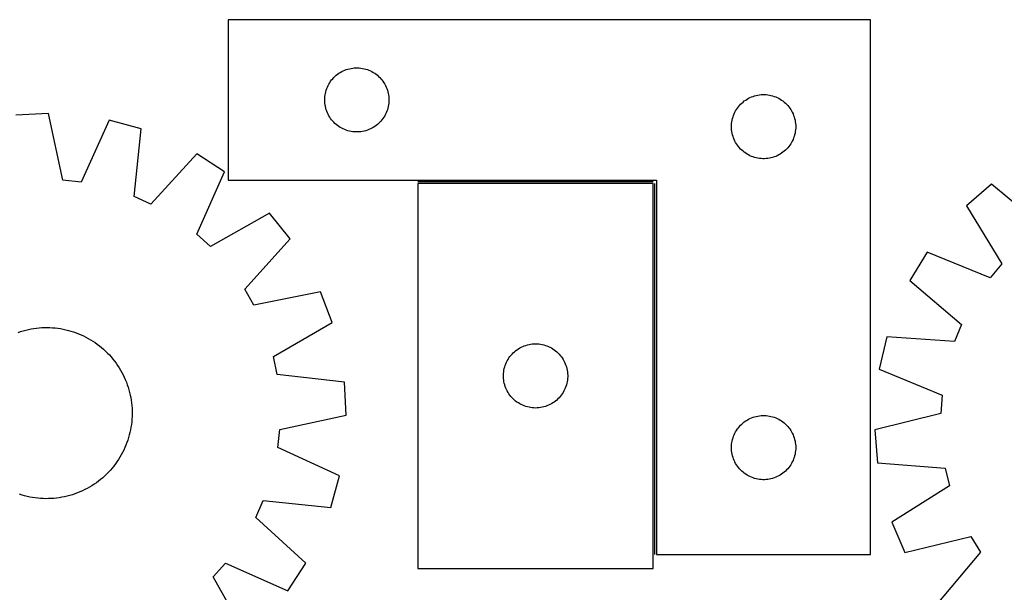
# Model space of a CAD drawing. Header units: millimetres. Extents: x 7 to 1493, y 7 to 2993.
# Tile 10 of 14: x 409 to 869, y 2726 to 2993. Entities that reach past the tile are written whole.
import ezdxf

# ---------------------------------------------------------------- set-up
doc = ezdxf.new("R2010")
doc.units = ezdxf.units.MM
doc.layers.add('COMMON', color=5, linetype='CONTINUOUS', true_color=0x0000ff)
doc.layers.add('CUT', color=7, linetype='CONTINUOUS', true_color=0x000000)

msp = doc.modelspace()

# ---------------------------------------------------------------- linework, layer by layer
at = {"layer": 'COMMON'}
for p, q in [((705.291956, 2917.669949), (595.291956, 2917.669949)), ((706.041957, 2743.419949), (706.041957, 2916.919948))]:
    msp.add_line(p, q, dxfattribs=at)
at = {"layer": 'CUT'}
for p, q in [((806.791957, 2993.419949), (506.791957, 2993.419949)), ((506.791957, 2993.419949), (506.791957, 2918.419949)), ((806.791957, 2743.419949), (806.791957, 2993.419949)), ((564.102746, 2970.676918), (564.865982, 2970.795789)), ((564.865982, 2970.795789), (565.634325, 2970.875212)), ((565.634325, 2970.875212), (566.405739, 2970.914976)), ((566.405739, 2970.914976), (567.178176, 2970.914976)), ((567.178176, 2970.914976), (567.949589, 2970.875212)), ((567.949589, 2970.875212), (568.717933, 2970.795789)), ((568.717933, 2970.795789), (569.481169, 2970.676918)), ((555.524978, 2965.822231), (556.049674, 2966.389111)), ((556.049674, 2966.389111), (556.602857, 2966.928229)), ((556.602857, 2966.928229), (557.18306, 2967.438156)), ((557.18306, 2967.438156), (557.788743, 2967.917538)), ((557.788743, 2967.917538), (558.418301, 2968.365104)), ((558.418301, 2968.365104), (559.070065, 2968.779668)), ((559.070065, 2968.779668), (559.742306, 2969.160131)), ((559.742306, 2969.160131), (560.433241, 2969.505483)), ((560.433241, 2969.505483), (561.141039, 2969.814809)), ((561.141039, 2969.814809), (561.863822, 2970.087287)), ((561.863822, 2970.087287), (562.599673, 2970.322197)), ((562.599673, 2970.322197), (563.346641, 2970.518915)), ((563.346641, 2970.518915), (564.102746, 2970.676918)), ((569.481169, 2970.676918), (570.237273, 2970.518915)), ((570.237273, 2970.518915), (570.984242, 2970.322197)), ((570.984242, 2970.322197), (571.720093, 2970.087287)), ((571.720093, 2970.087287), (572.442876, 2969.814809)), ((572.442876, 2969.814809), (573.150673, 2969.505483)), ((573.150673, 2969.505483), (573.841608, 2969.160131)), ((573.841608, 2969.160131), (574.513849, 2968.779668)), ((574.513849, 2968.779668), (575.165613, 2968.365104)), ((575.165613, 2968.365104), (575.795171, 2967.917538)), ((575.795171, 2967.917538), (576.400855, 2967.438156)), ((576.400855, 2967.438156), (576.981057, 2966.928229)), ((576.981057, 2966.928229), (577.53424, 2966.389111)), ((577.53424, 2966.389111), (578.058936, 2965.822231)), ((552.756205, 2961.21123), (553.047204, 2961.926758)), ((553.047204, 2961.926758), (553.374651, 2962.626356)), ((553.374651, 2962.626356), (553.737679, 2963.30817)), ((553.737679, 2963.30817), (554.135324, 2963.970392)), ((554.135324, 2963.970392), (554.566532, 2964.611265)), ((554.566532, 2964.611265), (555.03016, 2965.229091)), ((555.03016, 2965.229091), (555.524978, 2965.822231)), ((578.058936, 2965.822231), (578.553754, 2965.229091)), ((578.553754, 2965.229091), (579.017382, 2964.611265)), ((579.017382, 2964.611265), (579.448591, 2963.970392)), ((579.448591, 2963.970392), (579.846236, 2963.30817)), ((579.846236, 2963.30817), (580.209263, 2962.626356)), ((580.209263, 2962.626356), (580.536711, 2961.926758)), ((580.536711, 2961.926758), (580.82771, 2961.21123)), ((551.811846, 2956.69213), (551.871459, 2957.462264)), ((551.871459, 2957.462264), (551.970639, 2958.228308)), ((551.970639, 2958.228308), (552.109122, 2958.98823)), ((552.109122, 2958.98823), (552.286541, 2959.740016)), ((552.286541, 2959.740016), (552.502427, 2960.481671)), ((552.502427, 2960.481671), (552.756205, 2961.21123)), ((580.82771, 2961.21123), (581.081488, 2960.481671)), ((581.081488, 2960.481671), (581.297373, 2959.740016)), ((581.297373, 2959.740016), (581.474793, 2958.98823)), ((581.474793, 2958.98823), (581.613276, 2958.228308)), ((581.613276, 2958.228308), (581.712455, 2957.462264)), ((581.712455, 2957.462264), (581.772069, 2956.69213)), ((749.742306, 2956.660131), (750.433241, 2957.005483)), ((750.433241, 2957.005483), (751.141039, 2957.314809)), ((751.141039, 2957.314809), (751.863822, 2957.587287)), ((751.863822, 2957.587287), (752.599673, 2957.822197)), ((752.599673, 2957.822197), (753.346641, 2958.018915)), ((753.346641, 2958.018915), (754.102746, 2958.176918)), ((754.102746, 2958.176918), (754.865982, 2958.295789)), ((754.865982, 2958.295789), (755.634325, 2958.375212)), ((755.634325, 2958.375212), (756.405739, 2958.414976)), ((756.405739, 2958.414976), (757.178176, 2958.414976)), ((757.178176, 2958.414976), (757.949589, 2958.375212)), ((757.949589, 2958.375212), (758.717933, 2958.295789)), ((758.717933, 2958.295789), (759.481169, 2958.176918)), ((759.481169, 2958.176918), (760.237273, 2958.018915)), ((760.237273, 2958.018915), (760.984242, 2957.822197)), ((760.984242, 2957.822197), (761.720093, 2957.587287)), ((761.720093, 2957.587287), (762.442876, 2957.314809)), ((762.442876, 2957.314809), (763.150673, 2957.005483)), ((763.150673, 2957.005483), (763.841608, 2956.660131)), ((551.791957, 2955.919949), (551.811846, 2956.69213)), ((551.811846, 2955.147768), (551.791957, 2955.919949)), ((551.871459, 2954.377634), (551.811846, 2955.147768)), ((551.970639, 2953.61159), (551.871459, 2954.377634)), ((552.109122, 2952.851668), (551.970639, 2953.61159)), ((552.286541, 2952.099882), (552.109122, 2952.851668)), ((581.474793, 2952.851668), (581.297373, 2952.099882)), ((581.613276, 2953.61159), (581.474793, 2952.851668)), ((581.712455, 2954.377634), (581.613276, 2953.61159)), ((581.772069, 2955.147768), (581.712455, 2954.377634)), ((581.772069, 2956.69213), (581.791957, 2955.919949)), ((581.791957, 2955.919949), (581.772069, 2955.147768)), ((744.566532, 2952.111265), (745.03016, 2952.729091)), ((745.03016, 2952.729091), (745.524978, 2953.322231)), ((745.524978, 2953.322231), (746.049674, 2953.889111)), ((746.049674, 2953.889111), (746.602857, 2954.428229)), ((746.602857, 2954.428229), (747.18306, 2954.938156)), ((747.18306, 2954.938156), (747.788743, 2955.417538)), ((747.788743, 2955.417538), (748.418301, 2955.865104)), ((748.418301, 2955.865104), (749.070065, 2956.279668)), ((749.070065, 2956.279668), (749.742306, 2956.660131)), ((763.841608, 2956.660131), (764.513849, 2956.279668)), ((764.513849, 2956.279668), (765.165613, 2955.865104)), ((765.165613, 2955.865104), (765.795171, 2955.417538)), ((765.795171, 2955.417538), (766.400855, 2954.938156)), ((766.400855, 2954.938156), (766.981057, 2954.428229)), ((766.981057, 2954.428229), (767.53424, 2953.889111)), ((767.53424, 2953.889111), (768.058936, 2953.322231)), ((768.058936, 2953.322231), (768.553754, 2952.729091)), ((768.553754, 2952.729091), (769.017382, 2952.111265)), ((422.842063, 2949.538802), (407.47373, 2948.800626)), ((429.482057, 2918.4762), (422.842063, 2949.538802)), ((552.502427, 2951.358227), (552.286541, 2952.099882)), ((552.756205, 2950.628668), (552.502427, 2951.358227)), ((553.047204, 2949.91314), (552.756205, 2950.628668)), ((553.374651, 2949.213542), (553.047204, 2949.91314)), ((553.737679, 2948.531728), (553.374651, 2949.213542)), ((554.135324, 2947.869506), (553.737679, 2948.531728)), ((554.566532, 2947.228633), (554.135324, 2947.869506)), ((579.448591, 2947.869506), (579.017382, 2947.228633)), ((579.846236, 2948.531728), (579.448591, 2947.869506)), ((580.209263, 2949.213542), (579.846236, 2948.531728)), ((580.536711, 2949.91314), (580.209263, 2949.213542)), ((580.82771, 2950.628668), (580.536711, 2949.91314)), ((581.081488, 2951.358227), (580.82771, 2950.628668)), ((581.297373, 2952.099882), (581.081488, 2951.358227)), ((742.286541, 2947.240016), (742.502427, 2947.981671)), ((742.502427, 2947.981671), (742.756205, 2948.71123)), ((742.756205, 2948.71123), (743.047204, 2949.426758)), ((743.047204, 2949.426758), (743.374651, 2950.126356)), ((743.374651, 2950.126356), (743.737679, 2950.80817)), ((743.737679, 2950.80817), (744.135324, 2951.470392)), ((744.135324, 2951.470392), (744.566532, 2952.111265)), ((769.017382, 2952.111265), (769.448591, 2951.470392)), ((769.448591, 2951.470392), (769.846236, 2950.80817)), ((769.846236, 2950.80817), (770.209263, 2950.126356)), ((770.209263, 2950.126356), (770.536711, 2949.426758)), ((770.536711, 2949.426758), (770.82771, 2948.71123)), ((770.82771, 2948.71123), (771.081488, 2947.981671)), ((771.081488, 2947.981671), (771.297373, 2947.240016)), ((451.211282, 2946.431834), (438.005437, 2917.542729)), ((466.055543, 2942.384806), (451.211282, 2946.431834)), ((555.03016, 2946.610807), (554.566532, 2947.228633)), ((555.524978, 2946.017667), (555.03016, 2946.610807)), ((556.049674, 2945.450787), (555.524978, 2946.017667)), ((556.602857, 2944.911668), (556.049674, 2945.450787)), ((557.18306, 2944.401742), (556.602857, 2944.911668)), ((557.788743, 2943.92236), (557.18306, 2944.401742)), ((558.418301, 2943.474794), (557.788743, 2943.92236)), ((559.070065, 2943.06023), (558.418301, 2943.474794)), ((575.165613, 2943.474794), (574.513849, 2943.06023)), ((575.795171, 2943.92236), (575.165613, 2943.474794)), ((576.400855, 2944.401742), (575.795171, 2943.92236)), ((576.981057, 2944.911668), (576.400855, 2944.401742)), ((577.53424, 2945.450787), (576.981057, 2944.911668)), ((578.058936, 2946.017667), (577.53424, 2945.450787)), ((578.553754, 2946.610807), (578.058936, 2946.017667)), ((579.017382, 2947.228633), (578.553754, 2946.610807)), ((741.791957, 2943.419949), (741.811846, 2944.19213)), ((741.811846, 2942.647768), (741.791957, 2943.419949)), ((741.811846, 2944.19213), (741.871459, 2944.962264)), ((741.871459, 2944.962264), (741.970639, 2945.728308)), ((741.970639, 2945.728308), (742.109122, 2946.48823)), ((742.109122, 2946.48823), (742.286541, 2947.240016)), ((771.297373, 2947.240016), (771.474793, 2946.48823)), ((771.474793, 2946.48823), (771.613276, 2945.728308)), ((771.613276, 2945.728308), (771.712455, 2944.962264)), ((771.712455, 2944.962264), (771.772069, 2944.19213)), ((771.772069, 2944.19213), (771.791957, 2943.419949)), ((771.791957, 2943.419949), (771.772069, 2942.647768)), ((462.771682, 2910.790645), (466.055543, 2942.384806)), ((559.742306, 2942.679767), (559.070065, 2943.06023)), ((560.433241, 2942.334415), (559.742306, 2942.679767)), ((561.141039, 2942.025089), (560.433241, 2942.334415)), ((561.863822, 2941.752611), (561.141039, 2942.025089)), ((562.599673, 2941.517701), (561.863822, 2941.752611)), ((563.346641, 2941.320983), (562.599673, 2941.517701)), ((564.102746, 2941.16298), (563.346641, 2941.320983)), ((564.865982, 2941.044109), (564.102746, 2941.16298)), ((565.634325, 2940.964686), (564.865982, 2941.044109)), ((566.405739, 2940.924922), (565.634325, 2940.964686)), ((567.178176, 2940.924922), (566.405739, 2940.924922)), ((567.949589, 2940.964686), (567.178176, 2940.924922)), ((568.717933, 2941.044109), (567.949589, 2940.964686)), ((569.481169, 2941.16298), (568.717933, 2941.044109)), ((570.237273, 2941.320983), (569.481169, 2941.16298)), ((570.984242, 2941.517701), (570.237273, 2941.320983)), ((571.720093, 2941.752611), (570.984242, 2941.517701)), ((572.442876, 2942.025089), (571.720093, 2941.752611)), ((573.150673, 2942.334415), (572.442876, 2942.025089)), ((573.841608, 2942.679767), (573.150673, 2942.334415)), ((574.513849, 2943.06023), (573.841608, 2942.679767)), ((741.871459, 2941.877634), (741.811846, 2942.647768)), ((741.970639, 2941.11159), (741.871459, 2941.877634)), ((742.109122, 2940.351668), (741.970639, 2941.11159)), ((742.286541, 2939.599882), (742.109122, 2940.351668)), ((742.502427, 2938.858227), (742.286541, 2939.599882)), ((742.756205, 2938.128668), (742.502427, 2938.858227)), ((771.081488, 2938.858227), (770.82771, 2938.128668)), ((771.297373, 2939.599882), (771.081488, 2938.858227)), ((771.474793, 2940.351668), (771.297373, 2939.599882)), ((771.613276, 2941.11159), (771.474793, 2940.351668)), ((771.712455, 2941.877634), (771.613276, 2941.11159)), ((771.772069, 2942.647768), (771.712455, 2941.877634)), ((743.047204, 2937.41314), (742.756205, 2938.128668)), ((743.374651, 2936.713542), (743.047204, 2937.41314)), ((743.737679, 2936.031728), (743.374651, 2936.713542)), ((744.135324, 2935.369506), (743.737679, 2936.031728)), ((744.566532, 2934.728633), (744.135324, 2935.369506)), ((745.03016, 2934.110807), (744.566532, 2934.728633)), ((745.524978, 2933.517667), (745.03016, 2934.110807)), ((768.553754, 2934.110807), (768.058936, 2933.517667)), ((769.017382, 2934.728633), (768.553754, 2934.110807)), ((769.448591, 2935.369506), (769.017382, 2934.728633)), ((769.846236, 2936.031728), (769.448591, 2935.369506)), ((770.209263, 2936.713542), (769.846236, 2936.031728)), ((770.536711, 2937.41314), (770.209263, 2936.713542)), ((770.82771, 2938.128668), (770.536711, 2937.41314)), ((492.076168, 2930.663333), (470.589439, 2907.268991)), ((504.943299, 2922.227251), (492.076168, 2930.663333)), ((746.049674, 2932.950787), (745.524978, 2933.517667)), ((746.602857, 2932.411668), (746.049674, 2932.950787)), ((747.18306, 2931.901742), (746.602857, 2932.411668)), ((747.788743, 2931.42236), (747.18306, 2931.901742)), ((748.418301, 2930.974794), (747.788743, 2931.42236)), ((749.070065, 2930.56023), (748.418301, 2930.974794)), ((749.742306, 2930.179767), (749.070065, 2930.56023)), ((750.433241, 2929.834415), (749.742306, 2930.179767)), ((751.141039, 2929.525089), (750.433241, 2929.834415)), ((751.863822, 2929.252611), (751.141039, 2929.525089)), ((762.442876, 2929.525089), (761.720093, 2929.252611)), ((763.150673, 2929.834415), (762.442876, 2929.525089)), ((763.841608, 2930.179767), (763.150673, 2929.834415)), ((764.513849, 2930.56023), (763.841608, 2930.179767)), ((765.165613, 2930.974794), (764.513849, 2930.56023)), ((765.795171, 2931.42236), (765.165613, 2930.974794)), ((766.400855, 2931.901742), (765.795171, 2931.42236)), ((766.981057, 2932.411668), (766.400855, 2931.901742)), ((767.53424, 2932.950787), (766.981057, 2932.411668)), ((768.058936, 2933.517667), (767.53424, 2932.950787)), ((752.599673, 2929.017701), (751.863822, 2929.252611)), ((753.346641, 2928.820983), (752.599673, 2929.017701)), ((754.102746, 2928.66298), (753.346641, 2928.820983)), ((754.865982, 2928.544109), (754.102746, 2928.66298)), ((755.634325, 2928.464686), (754.865982, 2928.544109)), ((756.405739, 2928.424922), (755.634325, 2928.464686)), ((757.178176, 2928.424922), (756.405739, 2928.424922)), ((757.949589, 2928.464686), (757.178176, 2928.424922)), ((758.717933, 2928.544109), (757.949589, 2928.464686)), ((759.481169, 2928.66298), (758.717933, 2928.544109)), ((760.237273, 2928.820983), (759.481169, 2928.66298)), ((760.984242, 2929.017701), (760.237273, 2928.820983)), ((761.720093, 2929.252611), (760.984242, 2929.017701)), ((492.057028, 2893.194187), (504.943299, 2922.227251)), ((438.005437, 2917.542729), (429.482057, 2918.4762)), ((506.791957, 2918.419949), (706.791957, 2918.419949)), ((595.291956, 2916.919948), (595.291956, 2736.919948)), ((705.291956, 2916.919948), (595.291956, 2916.919948)), ((705.291956, 2736.919948), (705.291956, 2916.919948)), ((706.791957, 2918.419949), (706.791957, 2743.419949)), ((863.219102, 2916.518086), (851.562985, 2906.474904)), ((887.575187, 2896.127993), (863.219102, 2916.518086)), ((470.589439, 2907.268991), (462.771682, 2910.790645)), ((851.562985, 2906.474904), (868.12806, 2879.371896)), ((526.068249, 2903.038653), (498.403906, 2887.429076)), ((535.698726, 2891.0393), (526.068249, 2903.038653)), ((498.403906, 2887.429076), (492.057028, 2893.194187)), ((514.471444, 2867.409292), (535.698726, 2891.0393)), ((833.122953, 2884.693467), (825.140841, 2871.539895)), ((862.587851, 2872.82778), (833.122953, 2884.693467)), ((868.12806, 2879.371896), (862.587851, 2872.82778)), ((825.140841, 2871.539895), (849.270453, 2850.882293)), ((518.726166, 2859.965052), (514.471444, 2867.409292)), ((549.860144, 2866.26189), (518.726166, 2859.965052)), ((555.311267, 2851.873846), (549.860144, 2866.26189)), ((527.820849, 2835.959964), (555.311267, 2851.873846)), ((408.578123, 2847.271137), (409.769773, 2847.669856)), ((409.769773, 2847.669856), (410.97336, 2848.030947)), ((410.97336, 2848.030947), (412.187694, 2848.354055)), ((412.187694, 2848.354055), (413.411578, 2848.63886)), ((413.411578, 2848.63886), (414.643805, 2848.885082)), ((414.643805, 2848.885082), (415.883157, 2849.092477)), ((415.883157, 2849.092477), (417.128412, 2849.260841)), ((417.128412, 2849.260841), (418.378341, 2849.390007)), ((418.378341, 2849.390007), (419.631711, 2849.479848)), ((419.631711, 2849.479848), (420.887284, 2849.530276)), ((420.887284, 2849.530276), (422.143822, 2849.54124)), ((422.143822, 2849.54124), (423.400084, 2849.51273)), ((423.400084, 2849.51273), (424.65483, 2849.444774)), ((424.65483, 2849.444774), (425.906823, 2849.337439)), ((425.906823, 2849.337439), (427.154826, 2849.19083)), ((427.154826, 2849.19083), (428.397609, 2849.005094)), ((428.397609, 2849.005094), (429.633944, 2848.780412)), ((429.633944, 2848.780412), (430.862612, 2848.517007)), ((430.862612, 2848.517007), (432.0824, 2848.215139)), ((432.0824, 2848.215139), (433.292104, 2847.875105)), ((433.292104, 2847.875105), (434.49053, 2847.497241)), ((434.49053, 2847.497241), (435.676496, 2847.08192)), ((435.676496, 2847.08192), (436.848832, 2846.629552)), ((436.848832, 2846.629552), (438.006379, 2846.140583)), ((849.270453, 2850.882293), (846.023645, 2842.94645)), ((438.006379, 2846.140583), (439.147997, 2845.615496)), ((439.147997, 2845.615496), (440.272557, 2845.054809)), ((440.272557, 2845.054809), (441.378952, 2844.459076)), ((441.378952, 2844.459076), (442.466088, 2843.828883)), ((442.466088, 2843.828883), (443.532892, 2843.164854)), ((443.532892, 2843.164854), (444.578313, 2842.467644)), ((444.578313, 2842.467644), (445.601318, 2841.73794)), ((814.334162, 2845.126234), (810.8074, 2830.149836)), ((846.023645, 2842.94645), (814.334162, 2845.126234)), ((445.601318, 2841.73794), (446.600897, 2840.976462)), ((446.600897, 2840.976462), (447.576065, 2840.183963)), ((447.576065, 2840.183963), (448.525858, 2839.361224)), ((448.525858, 2839.361224), (449.44934, 2838.509058)), ((449.44934, 2838.509058), (450.345599, 2837.628304)), ((450.345599, 2837.628304), (451.213751, 2836.719833)), ((639.283676, 2837.109048), (639.822794, 2837.662231)), ((639.822794, 2837.662231), (640.389674, 2838.186927)), ((640.389674, 2838.186927), (640.982814, 2838.681745)), ((640.982814, 2838.681745), (641.60064, 2839.145373)), ((641.60064, 2839.145373), (642.241513, 2839.576581)), ((642.241513, 2839.576581), (642.903735, 2839.974227)), ((642.903735, 2839.974227), (643.585549, 2840.337254)), ((643.585549, 2840.337254), (644.285148, 2840.664702)), ((644.285148, 2840.664702), (645.000675, 2840.9557)), ((645.000675, 2840.9557), (645.730234, 2841.209479)), ((645.730234, 2841.209479), (646.471889, 2841.425364)), ((646.471889, 2841.425364), (647.223675, 2841.602783)), ((647.223675, 2841.602783), (647.983598, 2841.741266)), ((647.983598, 2841.741266), (648.749641, 2841.840446)), ((648.749641, 2841.840446), (649.519775, 2841.900059)), ((649.519775, 2841.900059), (650.291956, 2841.919948)), ((650.291956, 2841.919948), (651.064138, 2841.900059)), ((651.064138, 2841.900059), (651.834271, 2841.840446)), ((651.834271, 2841.840446), (652.600315, 2841.741266)), ((652.600315, 2841.741266), (653.360237, 2841.602783)), ((653.360237, 2841.602783), (654.112023, 2841.425364)), ((654.112023, 2841.425364), (654.853679, 2841.209479)), ((654.853679, 2841.209479), (655.583238, 2840.9557)), ((655.583238, 2840.9557), (656.298765, 2840.664702)), ((656.298765, 2840.664702), (656.998363, 2840.337254)), ((656.998363, 2840.337254), (657.680177, 2839.974227)), ((657.680177, 2839.974227), (658.342399, 2839.576581)), ((658.342399, 2839.576581), (658.983273, 2839.145373)), ((658.983273, 2839.145373), (659.601098, 2838.681745)), ((659.601098, 2838.681745), (660.194238, 2838.186927)), ((660.194238, 2838.186927), (660.761119, 2837.662231)), ((660.761119, 2837.662231), (661.300237, 2837.109048)), ((451.213751, 2836.719833), (452.052939, 2835.784541)), ((452.052939, 2835.784541), (452.862334, 2834.823351)), ((452.862334, 2834.823351), (453.641138, 2833.837212)), ((453.641138, 2833.837212), (454.388582, 2832.827096)), ((454.388582, 2832.827096), (455.10393, 2831.794001)), ((529.566934, 2827.56529), (527.820849, 2835.959964)), ((636.397097, 2832.570866), (636.706422, 2833.278664)), ((636.706422, 2833.278664), (637.051774, 2833.969599)), ((637.051774, 2833.969599), (637.432237, 2834.64184)), ((637.432237, 2834.64184), (637.846801, 2835.293604)), ((637.846801, 2835.293604), (638.294368, 2835.923162)), ((638.294368, 2835.923162), (638.77375, 2836.528846)), ((638.77375, 2836.528846), (639.283676, 2837.109048)), ((661.300237, 2837.109048), (661.810163, 2836.528846)), ((661.810163, 2836.528846), (662.289545, 2835.923162)), ((662.289545, 2835.923162), (662.737111, 2835.293604)), ((662.737111, 2835.293604), (663.151676, 2834.64184)), ((663.151676, 2834.64184), (663.532138, 2833.969599)), ((663.532138, 2833.969599), (663.87749, 2833.278664)), ((663.87749, 2833.278664), (664.186816, 2832.570866)), ((455.10393, 2831.794001), (455.786473, 2830.738946)), ((455.786473, 2830.738946), (456.43554, 2829.662973)), ((456.43554, 2829.662973), (457.05049, 2828.567143)), ((457.05049, 2828.567143), (457.630715, 2827.452537)), ((635.336693, 2828.07758), (635.416116, 2828.845923)), ((635.416116, 2828.845923), (635.534987, 2829.609159)), ((635.534987, 2829.609159), (635.692991, 2830.365264)), ((635.692991, 2830.365264), (635.889708, 2831.112233)), ((635.889708, 2831.112233), (636.124618, 2831.848084)), ((636.124618, 2831.848084), (636.397097, 2832.570866)), ((664.186816, 2832.570866), (664.459295, 2831.848084)), ((664.459295, 2831.848084), (664.694204, 2831.112233)), ((664.694204, 2831.112233), (664.890922, 2830.365264)), ((664.890922, 2830.365264), (665.048926, 2829.609159)), ((665.048926, 2829.609159), (665.167796, 2828.845923)), ((665.167796, 2828.845923), (665.247219, 2828.07758)), ((810.8074, 2830.149836), (840.139575, 2817.959749)), ((457.630715, 2827.452537), (458.175644, 2826.320256)), ((458.175644, 2826.320256), (458.684737, 2825.171418)), ((458.684737, 2825.171418), (459.157494, 2824.007155)), ((459.157494, 2824.007155), (459.593447, 2822.828617)), ((561.122936, 2823.93301), (529.566934, 2827.56529)), ((561.861112, 2808.564677), (561.122936, 2823.93301)), ((635.296929, 2827.306167), (635.336693, 2828.07758)), ((635.296929, 2826.533729), (635.296929, 2827.306167)), ((635.336693, 2825.762316), (635.296929, 2826.533729)), ((635.416116, 2824.993973), (635.336693, 2825.762316)), ((635.534987, 2824.230737), (635.416116, 2824.993973)), ((635.692991, 2823.474632), (635.534987, 2824.230737)), ((665.048926, 2824.230737), (664.890922, 2823.474632)), ((665.167796, 2824.993973), (665.048926, 2824.230737)), ((665.247219, 2825.762316), (665.167796, 2824.993973)), ((665.247219, 2828.07758), (665.286983, 2827.306167)), ((665.286983, 2826.533729), (665.247219, 2825.762316)), ((665.286983, 2827.306167), (665.286983, 2826.533729)), ((459.593447, 2822.828617), (459.992166, 2821.636967)), ((459.992166, 2821.636967), (460.353257, 2820.433381)), ((460.353257, 2820.433381), (460.676365, 2819.219046)), ((460.676365, 2819.219046), (460.961171, 2817.995162)), ((635.889708, 2822.727663), (635.692991, 2823.474632)), ((636.124618, 2821.991812), (635.889708, 2822.727663)), ((636.397097, 2821.26903), (636.124618, 2821.991812)), ((636.706422, 2820.561232), (636.397097, 2821.26903)), ((637.051774, 2819.870297), (636.706422, 2820.561232)), ((637.432237, 2819.198056), (637.051774, 2819.870297)), ((637.846801, 2818.546292), (637.432237, 2819.198056)), ((663.151676, 2819.198056), (662.737111, 2818.546292)), ((663.532138, 2819.870297), (663.151676, 2819.198056)), ((663.87749, 2820.561232), (663.532138, 2819.870297)), ((664.186816, 2821.26903), (663.87749, 2820.561232)), ((664.459295, 2821.991812), (664.186816, 2821.26903)), ((664.694204, 2822.727663), (664.459295, 2821.991812)), ((664.890922, 2823.474632), (664.694204, 2822.727663)), ((460.961171, 2817.995162), (461.207392, 2816.762935)), ((461.207392, 2816.762935), (461.414787, 2815.523583)), ((461.414787, 2815.523583), (461.583151, 2814.278328)), ((638.294368, 2817.916734), (637.846801, 2818.546292)), ((638.77375, 2817.31105), (638.294368, 2817.916734)), ((639.283676, 2816.730848), (638.77375, 2817.31105)), ((639.822794, 2816.177665), (639.283676, 2816.730848)), ((640.389674, 2815.652969), (639.822794, 2816.177665)), ((640.982814, 2815.158151), (640.389674, 2815.652969)), ((641.60064, 2814.694523), (640.982814, 2815.158151)), ((642.241513, 2814.263315), (641.60064, 2814.694523)), ((658.983273, 2814.694523), (658.342399, 2814.263315)), ((659.601098, 2815.158151), (658.983273, 2814.694523)), ((660.194238, 2815.652969), (659.601098, 2815.158151)), ((660.761119, 2816.177665), (660.194238, 2815.652969)), ((661.300237, 2816.730848), (660.761119, 2816.177665)), ((661.810163, 2817.31105), (661.300237, 2816.730848)), ((662.289545, 2817.916734), (661.810163, 2817.31105)), ((662.737111, 2818.546292), (662.289545, 2817.916734)), ((840.139575, 2817.959749), (839.503987, 2809.408994)), ((461.583151, 2814.278328), (461.712317, 2813.028399)), ((461.712317, 2813.028399), (461.802158, 2811.775029)), ((461.802158, 2811.775029), (461.852586, 2810.519456)), ((461.852586, 2810.519456), (461.86355, 2809.262919)), ((642.903735, 2813.865669), (642.241513, 2814.263315)), ((643.585549, 2813.502642), (642.903735, 2813.865669)), ((644.285148, 2813.175194), (643.585549, 2813.502642)), ((645.000675, 2812.884196), (644.285148, 2813.175194)), ((645.730234, 2812.630417), (645.000675, 2812.884196)), ((646.471889, 2812.414532), (645.730234, 2812.630417)), ((647.223675, 2812.237113), (646.471889, 2812.414532)), ((647.983598, 2812.09863), (647.223675, 2812.237113)), ((648.749641, 2811.99945), (647.983598, 2812.09863)), ((649.519775, 2811.939837), (648.749641, 2811.99945)), ((650.291956, 2811.919948), (649.519775, 2811.939837)), ((651.064138, 2811.939837), (650.291956, 2811.919948)), ((651.834271, 2811.99945), (651.064138, 2811.939837)), ((652.600315, 2812.09863), (651.834271, 2811.99945)), ((653.360237, 2812.237113), (652.600315, 2812.09863)), ((654.112023, 2812.414532), (653.360237, 2812.237113)), ((654.853679, 2812.630417), (654.112023, 2812.414532)), ((655.583238, 2812.884196), (654.853679, 2812.630417)), ((656.298765, 2813.175194), (655.583238, 2812.884196)), ((656.998363, 2813.502642), (656.298765, 2813.175194)), ((657.680177, 2813.865669), (656.998363, 2813.502642)), ((658.342399, 2814.263315), (657.680177, 2813.865669)), ((461.659749, 2805.499917), (461.513141, 2804.251914)), ((461.767084, 2806.75191), (461.659749, 2805.499917)), ((461.83504, 2808.006657), (461.767084, 2806.75191)), ((461.86355, 2809.262919), (461.83504, 2808.006657)), ((530.798511, 2801.924683), (561.861112, 2808.564677)), ((747.18306, 2804.938156), (747.788743, 2805.417538)), ((747.788743, 2805.417538), (748.418301, 2805.865104)), ((748.418301, 2805.865104), (749.070065, 2806.279668)), ((749.070065, 2806.279668), (749.742306, 2806.660131)), ((749.742306, 2806.660131), (750.433241, 2807.005483)), ((750.433241, 2807.005483), (751.141039, 2807.314809)), ((751.141039, 2807.314809), (751.863822, 2807.587287)), ((751.863822, 2807.587287), (752.599673, 2807.822197)), ((752.599673, 2807.822197), (753.346641, 2808.018915)), ((753.346641, 2808.018915), (754.102746, 2808.176918)), ((754.102746, 2808.176918), (754.865982, 2808.295789)), ((754.865982, 2808.295789), (755.634325, 2808.375212)), ((755.634325, 2808.375212), (756.405739, 2808.414976)), ((756.405739, 2808.414976), (757.178176, 2808.414976)), ((757.178176, 2808.414976), (757.949589, 2808.375212)), ((757.949589, 2808.375212), (758.717933, 2808.295789)), ((758.717933, 2808.295789), (759.481169, 2808.176918)), ((759.481169, 2808.176918), (760.237273, 2808.018915)), ((760.237273, 2808.018915), (760.984242, 2807.822197)), ((760.984242, 2807.822197), (761.720093, 2807.587287)), ((761.720093, 2807.587287), (762.442876, 2807.314809)), ((762.442876, 2807.314809), (763.150673, 2807.005483)), ((763.150673, 2807.005483), (763.841608, 2806.660131)), ((763.841608, 2806.660131), (764.513849, 2806.279668)), ((764.513849, 2806.279668), (765.165613, 2805.865104)), ((765.165613, 2805.865104), (765.795171, 2805.417538)), ((765.795171, 2805.417538), (766.400855, 2804.938156)), ((839.503987, 2809.408994), (808.691908, 2801.689504)), ((461.102722, 2801.772796), (460.839317, 2800.544128)), ((461.327404, 2803.009131), (461.102722, 2801.772796)), ((461.513141, 2804.251914), (461.327404, 2803.009131)), ((529.865039, 2793.401303), (530.798511, 2801.924683)), ((743.374651, 2800.126356), (743.737679, 2800.80817)), ((743.737679, 2800.80817), (744.135324, 2801.470392)), ((744.135324, 2801.470392), (744.566532, 2802.111265)), ((744.566532, 2802.111265), (745.03016, 2802.729091)), ((745.03016, 2802.729091), (745.524978, 2803.322231)), ((745.524978, 2803.322231), (746.049674, 2803.889111)), ((746.049674, 2803.889111), (746.602857, 2804.428229)), ((746.602857, 2804.428229), (747.18306, 2804.938156)), ((766.400855, 2804.938156), (766.981057, 2804.428229)), ((766.981057, 2804.428229), (767.53424, 2803.889111)), ((767.53424, 2803.889111), (768.058936, 2803.322231)), ((768.058936, 2803.322231), (768.553754, 2802.729091)), ((768.553754, 2802.729091), (769.017382, 2802.111265)), ((769.017382, 2802.111265), (769.448591, 2801.470392)), ((769.448591, 2801.470392), (769.846236, 2800.80817)), ((769.846236, 2800.80817), (770.209263, 2800.126356)), ((808.691908, 2801.689504), (809.965719, 2786.356273)), ((459.819551, 2796.91621), (459.40423, 2795.730244)), ((460.197415, 2798.114636), (459.819551, 2796.91621)), ((460.537449, 2799.32434), (460.197415, 2798.114636)), ((460.839317, 2800.544128), (460.537449, 2799.32434)), ((741.970639, 2795.728308), (742.109122, 2796.48823)), ((742.109122, 2796.48823), (742.286541, 2797.240016)), ((742.286541, 2797.240016), (742.502427, 2797.981671)), ((742.502427, 2797.981671), (742.756205, 2798.71123)), ((742.756205, 2798.71123), (743.047204, 2799.426758)), ((743.047204, 2799.426758), (743.374651, 2800.126356)), ((770.209263, 2800.126356), (770.536711, 2799.426758)), ((770.536711, 2799.426758), (770.82771, 2798.71123)), ((770.82771, 2798.71123), (771.081488, 2797.981671)), ((771.081488, 2797.981671), (771.297373, 2797.240016)), ((771.297373, 2797.240016), (771.474793, 2796.48823)), ((771.474793, 2796.48823), (771.613276, 2795.728308)), ((457.937806, 2792.258743), (457.377119, 2791.134183)), ((458.462893, 2793.400361), (457.937806, 2792.258743)), ((458.951862, 2794.557909), (458.462893, 2793.400361)), ((459.40423, 2795.730244), (458.951862, 2794.557909)), ((558.754145, 2780.195459), (529.865039, 2793.401303)), ((741.791957, 2793.419949), (741.811846, 2794.19213)), ((741.811846, 2792.647768), (741.791957, 2793.419949)), ((741.811846, 2794.19213), (741.871459, 2794.962264)), ((741.871459, 2791.877634), (741.811846, 2792.647768)), ((741.871459, 2794.962264), (741.970639, 2795.728308)), ((741.970639, 2791.11159), (741.871459, 2791.877634)), ((771.613276, 2795.728308), (771.712455, 2794.962264)), ((771.712455, 2791.877634), (771.613276, 2791.11159)), ((771.712455, 2794.962264), (771.772069, 2794.19213)), ((771.772069, 2792.647768), (771.712455, 2791.877634)), ((771.772069, 2794.19213), (771.791957, 2793.419949)), ((771.791957, 2793.419949), (771.772069, 2792.647768)), ((454.789954, 2786.828427), (454.06025, 2785.805422)), ((455.487164, 2787.873848), (454.789954, 2786.828427)), ((456.151193, 2788.940652), (455.487164, 2787.873848)), ((456.781386, 2790.027788), (456.151193, 2788.940652)), ((457.377119, 2791.134183), (456.781386, 2790.027788)), ((742.109122, 2790.351668), (741.970639, 2791.11159)), ((742.286541, 2789.599882), (742.109122, 2790.351668)), ((742.502427, 2788.858227), (742.286541, 2789.599882)), ((742.756205, 2788.128668), (742.502427, 2788.858227)), ((743.047204, 2787.41314), (742.756205, 2788.128668)), ((743.374651, 2786.713542), (743.047204, 2787.41314)), ((770.536711, 2787.41314), (770.209263, 2786.713542)), ((770.82771, 2788.128668), (770.536711, 2787.41314)), ((771.081488, 2788.858227), (770.82771, 2788.128668)), ((771.297373, 2789.599882), (771.081488, 2788.858227)), ((771.474793, 2790.351668), (771.297373, 2789.599882)), ((771.613276, 2791.11159), (771.474793, 2790.351668)), ((451.683534, 2782.880882), (450.831368, 2781.9574)), ((452.506273, 2783.830675), (451.683534, 2782.880882)), ((453.298772, 2784.805843), (452.506273, 2783.830675)), ((454.06025, 2785.805422), (453.298772, 2784.805843)), ((743.737679, 2786.031728), (743.374651, 2786.713542)), ((744.135324, 2785.369506), (743.737679, 2786.031728)), ((744.566532, 2784.728633), (744.135324, 2785.369506)), ((745.03016, 2784.110807), (744.566532, 2784.728633)), ((745.524978, 2783.517667), (745.03016, 2784.110807)), ((746.049674, 2782.950787), (745.524978, 2783.517667)), ((746.602857, 2782.411668), (746.049674, 2782.950787)), ((747.18306, 2781.901742), (746.602857, 2782.411668)), ((766.981057, 2782.411668), (766.400855, 2781.901742)), ((767.53424, 2782.950787), (766.981057, 2782.411668)), ((768.058936, 2783.517667), (767.53424, 2782.950787)), ((768.553754, 2784.110807), (768.058936, 2783.517667)), ((769.017382, 2784.728633), (768.553754, 2784.110807)), ((769.448591, 2785.369506), (769.017382, 2784.728633)), ((769.846236, 2786.031728), (769.448591, 2785.369506)), ((770.209263, 2786.713542), (769.846236, 2786.031728)), ((809.965719, 2786.356273), (841.62922, 2783.826952)), ((841.62922, 2783.826952), (843.667068, 2775.498294)), ((446.159522, 2777.765602), (445.149407, 2777.018158)), ((447.145662, 2778.544406), (446.159522, 2777.765602)), ((448.106852, 2779.353802), (447.145662, 2778.544406)), ((449.042144, 2780.192989), (448.106852, 2779.353802)), ((449.950614, 2781.061141), (449.042144, 2780.192989)), ((450.831368, 2781.9574), (449.950614, 2781.061141)), ((554.707116, 2765.351197), (558.754145, 2780.195459)), ((747.788743, 2781.42236), (747.18306, 2781.901742)), ((748.418301, 2780.974794), (747.788743, 2781.42236)), ((749.070065, 2780.56023), (748.418301, 2780.974794)), ((749.742306, 2780.179767), (749.070065, 2780.56023)), ((750.433241, 2779.834415), (749.742306, 2780.179767)), ((751.141039, 2779.525089), (750.433241, 2779.834415)), ((751.863822, 2779.252611), (751.141039, 2779.525089)), ((752.599673, 2779.017701), (751.863822, 2779.252611)), ((753.346641, 2778.820983), (752.599673, 2779.017701)), ((754.102746, 2778.66298), (753.346641, 2778.820983)), ((754.865982, 2778.544109), (754.102746, 2778.66298)), ((755.634325, 2778.464686), (754.865982, 2778.544109)), ((756.405739, 2778.424922), (755.634325, 2778.464686)), ((757.178176, 2778.424922), (756.405739, 2778.424922)), ((757.949589, 2778.464686), (757.178176, 2778.424922)), ((758.717933, 2778.544109), (757.949589, 2778.464686)), ((759.481169, 2778.66298), (758.717933, 2778.544109)), ((760.237273, 2778.820983), (759.481169, 2778.66298)), ((760.984242, 2779.017701), (760.237273, 2778.820983)), ((761.720093, 2779.252611), (760.984242, 2779.017701)), ((762.442876, 2779.525089), (761.720093, 2779.252611)), ((763.150673, 2779.834415), (762.442876, 2779.525089)), ((763.841608, 2780.179767), (763.150673, 2779.834415)), ((764.513849, 2780.56023), (763.841608, 2780.179767)), ((765.165613, 2780.974794), (764.513849, 2780.56023)), ((765.795171, 2781.42236), (765.165613, 2780.974794)), ((766.400855, 2781.901742), (765.795171, 2781.42236)), ((438.642567, 2773.231097), (437.493728, 2772.722003)), ((439.774847, 2773.776025), (438.642567, 2773.231097)), ((440.889453, 2774.35625), (439.774847, 2773.776025)), ((441.985283, 2774.9712), (440.889453, 2774.35625)), ((443.061257, 2775.620267), (441.985283, 2774.9712)), ((444.116311, 2776.302811), (443.061257, 2775.620267)), ((445.149407, 2777.018158), (444.116311, 2776.302811)), ((843.667068, 2775.498294), (816.748493, 2758.635166)), ((410.436946, 2771.209325), (409.23852, 2771.587189)), ((411.64665, 2770.869291), (410.436946, 2771.209325)), ((412.866438, 2770.567423), (411.64665, 2770.869291)), ((414.095106, 2770.304018), (412.866438, 2770.567423)), ((415.331441, 2770.079336), (414.095106, 2770.304018)), ((416.574224, 2769.893599), (415.331441, 2770.079336)), ((417.822227, 2769.746991), (416.574224, 2769.893599)), ((419.07422, 2769.639656), (417.822227, 2769.746991)), ((420.328967, 2769.5717), (419.07422, 2769.639656)), ((421.585229, 2769.54319), (420.328967, 2769.5717)), ((422.841766, 2769.554154), (421.585229, 2769.54319)), ((424.097339, 2769.604582), (422.841766, 2769.554154)), ((425.350709, 2769.694423), (424.097339, 2769.604582)), ((426.600638, 2769.823589), (425.350709, 2769.694423)), ((427.845893, 2769.991953), (426.600638, 2769.823589)), ((429.085246, 2770.199348), (427.845893, 2769.991953)), ((430.317472, 2770.445569), (429.085246, 2770.199348)), ((431.541356, 2770.730375), (430.317472, 2770.445569)), ((432.755691, 2771.053483), (431.541356, 2770.730375)), ((433.959277, 2771.414574), (432.755691, 2771.053483)), ((435.150927, 2771.813293), (433.959277, 2771.414574)), ((436.329465, 2772.249246), (435.150927, 2771.813293)), ((437.493728, 2772.722003), (436.329465, 2772.249246)), ((519.591301, 2760.817301), (523.112955, 2768.635058)), ((523.112955, 2768.635058), (554.707116, 2765.351197)), ((542.985643, 2739.330572), (519.591301, 2760.817301)), ((816.748493, 2758.635166), (822.698188, 2744.446026)), ((822.698188, 2744.446026), (853.59357, 2751.825059)), ((853.59357, 2751.825059), (858.105376, 2744.533764)), ((706.791957, 2743.419949), (806.791957, 2743.419949)), ((858.105376, 2744.533764), (837.715283, 2720.177679)), ((499.751386, 2733.002834), (505.516498, 2739.349712)), ((505.516498, 2739.349712), (534.549561, 2726.463441)), ((534.549561, 2726.463441), (542.985643, 2739.330572)), ((595.291956, 2736.919948), (705.291956, 2736.919948)), ((515.360963, 2705.338491), (499.751386, 2733.002834))]:
    msp.add_line(p, q, dxfattribs=at)

doc.saveas('drawing.dxf')
